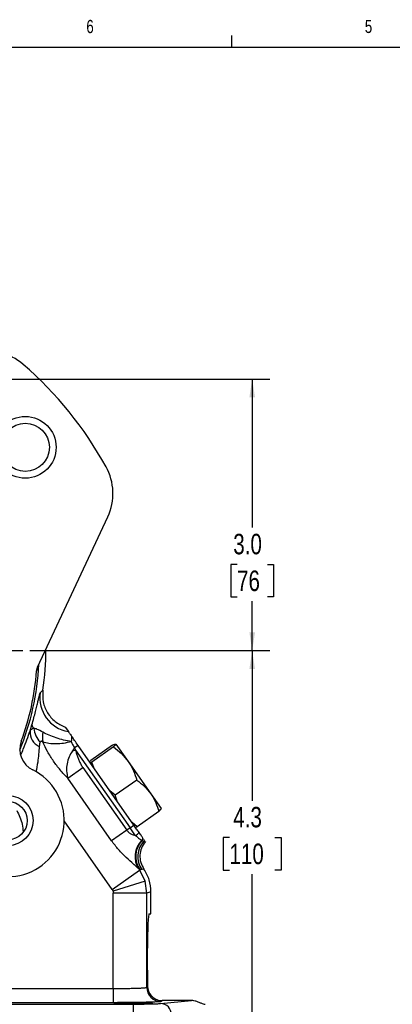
# Model space of a CAD drawing. Header units: inches. Extents: x 0.4 to 16.6, y 0.2 to 10.8.
# Tile 5 of 14: x 5 to 7.7, y 3.8 to 10.8. Entities that reach past the tile are written whole.
import ezdxf

# ---------------------------------------------------------------- set-up
doc = ezdxf.new("R2010")
doc.units = ezdxf.units.IN
doc.header["$MEASUREMENT"] = 0
doc.layers.add('BORDER', color=7, linetype='Continuous', lineweight=25)
doc.layers.add('SLD-0', color=7, linetype='Continuous', lineweight=25)
doc.styles.add('SLDTEXTSTYLE0', font='TXT', dxfattribs={"width": 0.75})
doc.dimstyles.new('SLDDIMSTYLE0', dxfattribs={"dimtxt": 0.145833, "dimasz": 0.13, "dimexe": 0, "dimexo": 0.0625, "dimgap": 0.036458, "dimtad": 0, "dimtih": 1, "dimtoh": 1, "dimdec": 1, "dimlfac": 1.55, "dimrnd": 1e-09, "dimzin": 4, "dimdsep": 46, "dimtxsty": 'SLDTEXTSTYLE0', "dimsah": 1, "dimcen": 0.09, "dimadec": 0, "dimazin": 1, "dimtfac": 1, "dimtdec": 1, "dimtofl": 0, "dimtmove": 0, "dimatfit": 3, "dimfxl": 0, "dimfrac": 2, "dimtolj": 1, "dimtzin": 12, "dimarcsym": 0})
doc.dimstyles.new('SLDDIMSTYLE1', dxfattribs={"dimtxt": 0.145833, "dimasz": 0.13, "dimexe": 0, "dimexo": 0.0625, "dimgap": 0.036458, "dimtad": 0, "dimtih": 1, "dimtoh": 1, "dimdec": 1, "dimlfac": 1.55, "dimrnd": 1e-09, "dimzin": 12, "dimdsep": 46, "dimtxsty": 'SLDTEXTSTYLE0', "dimsah": 1, "dimcen": 0.09, "dimadec": 0, "dimazin": 3, "dimtfac": 1, "dimtdec": 1, "dimtofl": 0, "dimtmove": 0, "dimatfit": 3, "dimfxl": 0, "dimfrac": 2, "dimtolj": 1, "dimtzin": 12, "dimarcsym": 0})

# ---------------------------------------------------------------- blocks, each defined once
blk = doc.blocks.new('_D')
at = {"layer": 'SLD-0'}
for p, q in [((3.7228, 8.2822), (6.8028, 8.2822)), ((6.6778, 8.2822), (6.6778, 7.225)), ((6.57, 6.9637), (6.5257, 6.9637)), ((6.5257, 6.9637), (6.5257, 6.732)), ((6.7856, 6.9637), (6.8299, 6.9637)), ((6.8299, 6.9637), (6.8299, 6.732)), ((6.5257, 6.732), (6.57, 6.732)), ((6.8299, 6.732), (6.7856, 6.732)), ((6.6778, 6.35), (6.6778, 6.7024)), ((5.0959, 6.35), (6.8028, 6.35))]:
    blk.add_line(p, q, dxfattribs=at)
for points in [[(6.6778, 8.2822), (6.6578, 8.1522), (6.6978, 8.1522)], [(6.6778, 6.35), (6.6978, 6.48), (6.6578, 6.48)]]:
    blk.add_solid(points, dxfattribs=at)
at = {"layer": 'SLD-0', "char_height": 0.14583, "attachment_point": 1, "style": 'SLDTEXTSTYLE0'}
for s, insert in [('3.0', (6.5432, 7.1813)), ('76', (6.57, 6.92))]:
    blk.add_mtext(s, dxfattribs=dict(at, insert=insert))
blk = doc.blocks.new('_D_3')
at = {"layer": 'SLD-0'}
for p, q in [((5.0959, 6.35), (6.8028, 6.35)), ((6.6778, 6.35), (6.6778, 5.2825)), ((6.5162, 5.0212), (6.4718, 5.0212)), ((6.4718, 5.0212), (6.4718, 4.7895)), ((6.8394, 5.0212), (6.8838, 5.0212)), ((6.8838, 5.0212), (6.8838, 4.7895)), ((6.4718, 4.7895), (6.5162, 4.7895)), ((6.8838, 4.7895), (6.8394, 4.7895)), ((6.6778, 3.5488), (6.6778, 4.76)), ((6.1538, 3.5488), (6.8028, 3.5488))]:
    blk.add_line(p, q, dxfattribs=at)
for points in [[(6.6778, 6.35), (6.6578, 6.22), (6.6978, 6.22)], [(6.6778, 3.5488), (6.6978, 3.6788), (6.6578, 3.6788)]]:
    blk.add_solid(points, dxfattribs=at)
at = {"layer": 'SLD-0', "char_height": 0.14583, "attachment_point": 1, "style": 'SLDTEXTSTYLE0'}
for s, insert in [('4.3', (6.5432, 5.2388)), ('110', (6.5162, 4.9775))]:
    blk.add_mtext(s, dxfattribs=dict(at, insert=insert))
blk = doc.blocks.new('SW_CENTERMARKSYMBOL_1')
at = {"layer": 'SLD-0', "color": 0}
for p, q in [((0, 0.129), (0, 1.7677)), ((-0.129, 0), (-1.7677, 0)), ((0, 0), (-0.0645, 0)), ((0, 0), (0, 0.0645)), ((0, 0), (0, -0.0645)), ((0, 0), (0.0645, 0)), ((0.129, 0), (1.7677, 0)), ((0, -0.129), (0, -1.7677))]:
    blk.add_line(p, q, dxfattribs=at)

msp = doc.modelspace()

# ---------------------------------------------------------------- linework, layer by layer
at = {"color": 7, "linetype": 'Continuous', "lineweight": 25}
for p, q in [((5.152, 6.2326), (5.6508, 7.3023)), ((5.1519, 6.2326), (5.1446, 6.2048)), ((5.1447, 6.2048), (5.152, 6.2326)), ((5.1519, 6.2326), (5.152, 6.2326)), ((5.1709, 6.0508), (5.1899, 6.0692)), ((5.1899, 6.0692), (5.1897, 6.0676)), ((5.098, 5.7787), (5.1113, 5.8222)), ((5.3483, 5.8063), (5.3705, 5.7746)), ((5.4392, 5.6764), (5.4143, 5.659)), ((5.8369, 5.1084), (5.4392, 5.6764)), ((5.6841, 5.6773), (5.5293, 5.5689)), ((5.7087, 5.6857), (5.7953, 5.562)), ((5.4143, 5.659), (5.3991, 5.6372)), ((5.3991, 5.6372), (5.4225, 5.6426)), ((5.4143, 5.659), (5.4225, 5.6426)), ((5.4225, 5.6426), (5.8098, 5.0895)), ((5.6923, 5.6655), (5.5376, 5.5571)), ((5.5207, 5.56), (5.5293, 5.5689)), ((5.5376, 5.5571), (5.5263, 5.5521)), ((5.5542, 5.5121), (5.5376, 5.5571)), ((5.7953, 5.562), (5.9562, 5.3324)), ((5.3657, 5.4434), (5.4736, 5.519)), ((5.4736, 5.519), (5.7861, 5.0728)), ((5.6781, 4.9972), (5.3657, 5.4434)), ((5.8573, 5.4299), (5.7025, 5.3215)), ((5.7025, 5.3215), (5.6656, 5.3531)), ((5.9562, 5.3324), (6.0303, 5.2264)), ((5.7179, 5.2784), (5.7025, 5.3215)), ((6.014, 5.2061), (5.8592, 5.0978)), ((5.8592, 5.0978), (5.8236, 5.1275)), ((5.7861, 5.0728), (5.6781, 4.9972)), ((5.8098, 5.0895), (5.7861, 5.0728)), ((5.8098, 5.0895), (5.8369, 5.1084)), ((5.8479, 5.0927), (5.8592, 5.0978)), ((5.8913, 4.9996), (5.8943, 4.9971)), ((5.8943, 4.9971), (5.9075, 4.9955)), ((5.9075, 4.9955), (5.9168, 4.9944)), ((5.9121, 5.001), (5.9102, 5.0037)), ((5.6821, 4.6515), (5.8774, 4.7883)), ((5.8708, 4.7978), (5.8774, 4.7883)), ((5.8779, 4.7923), (5.8708, 4.7978)), ((5.8936, 4.7934), (5.8774, 4.7883)), ((5.8774, 4.7883), (5.9156, 4.7109)), ((5.8936, 4.7934), (5.8779, 4.7923)), ((5.9079, 4.7956), (5.8936, 4.7934)), ((5.9156, 4.7109), (5.6882, 4.6392)), ((5.9287, 4.6257), (5.9156, 4.7109)), ((5.6821, 4.6515), (5.6882, 4.6392)), ((5.6882, 4.6392), (5.6902, 4.6257)), ((5.6902, 3.9466), (5.6902, 4.6257)), ((5.9287, 4.6257), (5.6902, 4.6257)), ((5.9578, 4.6348), (5.9287, 4.6257)), ((5.9287, 3.9551), (5.9287, 4.6257)), ((5.9578, 4.4778), (5.9578, 4.6348)), ((5.9438, 4.4778), (5.9578, 4.4778)), ((5.9331, 4.0778), (5.9331, 4.2326)), ((4.8299, 3.9466), (5.6902, 3.9466)), ((5.6902, 3.9466), (5.6902, 3.846)), ((5.9287, 3.9551), (5.9344, 3.9585)), ((6.0262, 3.8399), (6.2466, 3.8606)), ((6.0394, 3.8606), (6.0293, 3.8545)), ((6.2466, 3.8606), (6.0394, 3.8606)), ((4.5607, 3.836), (5.8304, 3.836)), ((5.6902, 3.846), (4.8299, 3.846)), ((5.8304, 3.836), (5.8304, 3.7554))]:
    msp.add_line(p, q, dxfattribs=at)
at = {"color": 8, "linetype": 'Continuous', "lineweight": 25}
msp.add_line((5.6821, 4.6515), (5.3409, 5.1388), dxfattribs=at)
at = {"color": 7, "linetype": 'Continuous', "lineweight": 25}
for centre, radius in [((5.0643, 7.7964), 0.2194), ((5.0643, 7.7964), 0.1713), ((4.9419, 5.1412), 0.1774), ((4.9419, 5.1412), 0.1361)]:
    msp.add_circle(centre, radius, dxfattribs=at)
for centre, radius, start, end in [((4.7913, 8.09), 0.3928, 48.98941, 103), ((3.2782, 6.35), 2.6987, 29.01059, 48.98941), ((5.2948, 7.4683), 0.3928, 335, 29.01059), ((3.2782, 6.35), 1.9323, 351.64392, 0.23434), ((3.2782, 6.35), 1.8853, 337.96899, 357.01409), ((3.2782, 6.35), 1.8721, 339.85412, 355.55102), ((5.4101, 6.0134), 0.2421, 171.10057, 260.57762), ((5.1427, 5.8242), 0.0315, 183.76208, 236.54815), ((5.2097, 5.771), 0.112, 176.02809, 245.83166), ((5.298, 5.8169), 0.1737, 186.24589, 222.69839), ((5.3826, 5.7304), 0.1963, 168.54574, 188.37795), ((5.1899, 5.6487), 0.1642, 159.85412, 243.79198), ((4.9406, 5.1422), 0.4004, 224.20802, 63.79198), ((5.7691, 5.1457), 0.1372, 305.5403, 319.4179), ((6.004, 4.8862), 0.1598, 134.83269, 213.59135), ((6.0103, 4.8848), 0.1614, 135.91389, 214.93499), ((6.0259, 4.8859), 0.1614, 137.21442, 214.93444), ((5.8323, 5.058), 0.083, 315.26155, 328.20218), ((5.8364, 5.0533), 0.0807, 315.86232, 328.39573), ((5.8483, 5.0504), 0.0807, 317.16267, 322.27615), ((6.0294, 3.9552), 0.1007, 180.05913, 269.90595), ((6.024, 3.7601), 0.0798, 359.42359, 88.44064)]:
    msp.add_arc(centre, radius, start, end, dxfattribs=at)
for centre, start_param, end_param in [((5.9438, 4.2326), 0, 1.570796), ((5.9438, 4.0778), 1.570796, 2.078998)]:
    msp.add_ellipse(centre, major_axis=(0, 0.2452), ratio=0.043661, start_param=start_param, end_param=end_param, dxfattribs=at)
msp.add_ellipse((5.8334, 3.8411), major_axis=(0.1361, 0), ratio=0.026186, dxfattribs=at)
for points, knots in [([(5.1113, 5.8222), (5.1161, 5.8388), (5.1257, 5.8722), (5.1374, 5.9171), (5.1471, 5.9566), (5.1548, 5.9896), (5.1609, 6.0156), (5.1671, 6.0417), (5.1694, 6.0472), (5.1709, 6.0508)], [0, 0, 0, 0, 0.124856, 0.250014, 0.374841, 0.500237, 0.625107, 0.750519, 1, 1, 1, 1]), ([(5.1897, 6.0676), (5.1885, 6.0398), (5.1863, 5.9844), (5.2187, 5.9064), (5.273, 5.8417), (5.3232, 5.8181), (5.3483, 5.8063)], [0, 0, 0, 0, 0.249999, 0.499993, 0.750004, 1, 1, 1, 1]), ([(5.098, 5.7787), (5.1006, 5.784), (5.1062, 5.7952), (5.1187, 5.797), (5.1254, 5.798)], [0, 0, 0, 0, 0.46858, 1, 1, 1, 1]), ([(5.1901, 5.7694), (5.1757, 5.7774), (5.1497, 5.7918), (5.1329, 5.7961), (5.1254, 5.798)], [0, 0, 0, 0, 0.551552, 1, 1, 1, 1]), ([(5.3911, 5.7038), (5.3731, 5.707), (5.3369, 5.7134), (5.2833, 5.7293), (5.2325, 5.7482), (5.2043, 5.7623), (5.1901, 5.7694)], [0, 0, 0, 0, 0.247091, 0.496105, 0.745903, 1, 1, 1, 1]), ([(5.3705, 5.7746), (5.371, 5.7738), (5.3721, 5.7722), (5.3791, 5.7623), (5.388, 5.7495), (5.3939, 5.741)], [0, 0, 0, 0, 0.244982, 0.500072, 1, 1, 1, 1]), ([(5.1704, 5.6991), (5.1688, 5.6953), (5.1652, 5.6865), (5.1643, 5.6752), (5.1638, 5.6688)], [0, 0, 0, 0, 0.434711, 1, 1, 1, 1]), ([(5.1883, 5.7018), (5.1864, 5.703), (5.1826, 5.7052), (5.1775, 5.7054), (5.1733, 5.7033), (5.1714, 5.7006), (5.1704, 5.6991)], [0, 0, 0, 0, 0.256493, 0.49953, 0.734154, 1, 1, 1, 1]), ([(5.1883, 5.7018), (5.2027, 5.6981), (5.2311, 5.6906), (5.2826, 5.688), (5.3367, 5.6917), (5.373, 5.6998), (5.3911, 5.7038)], [0, 0, 0, 0, 0.254126, 0.503975, 0.752997, 1, 1, 1, 1]), ([(5.3657, 5.4434), (5.3477, 5.4623), (5.3118, 5.5002), (5.2639, 5.564), (5.2217, 5.6317), (5.1994, 5.6785), (5.1883, 5.7018)], [0, 0, 0, 0, 0.250086, 0.500078, 0.750037, 1, 1, 1, 1]), ([(5.3939, 5.741), (5.3937, 5.7355), (5.3932, 5.7245), (5.3918, 5.7106), (5.3911, 5.7038)], [0, 0, 0, 0, 0.509118, 1, 1, 1, 1]), ([(5.3911, 5.7038), (5.3941, 5.6963), (5.4, 5.6812), (5.4095, 5.6664), (5.4143, 5.659)], [0, 0, 0, 0, 0.497616, 1, 1, 1, 1]), ([(5.4392, 5.6764), (5.4308, 5.6885), (5.414, 5.7125), (5.4006, 5.7315), (5.3939, 5.741)], [0, 0, 0, 0, 0.500695, 1, 1, 1, 1]), ([(5.6841, 5.6773), (5.6905, 5.6803), (5.7034, 5.6865), (5.7069, 5.686), (5.7087, 5.6857)], [0, 0, 0, 0, 0.495458, 1, 1, 1, 1]), ([(5.7087, 5.6857), (5.7088, 5.6856), (5.7094, 5.6844), (5.7063, 5.6793), (5.697, 5.6701), (5.6923, 5.6655)], [0, 0, 0, 0, 0.070094, 0.530786, 1, 1, 1, 1]), ([(5.3991, 5.6372), (5.3908, 5.623), (5.374, 5.5937), (5.3602, 5.545), (5.3557, 5.4936), (5.3623, 5.4604), (5.3657, 5.4434)], [0, 0, 0, 0, 0.232349, 0.477889, 0.732645, 1, 1, 1, 1]), ([(5.4225, 5.6426), (5.4245, 5.6337), (5.4286, 5.6161), (5.4366, 5.5903), (5.4468, 5.5653), (5.4589, 5.5413), (5.4687, 5.5264), (5.4736, 5.519)], [0, 0, 0, 0, 0.202458, 0.40258, 0.602849, 0.802727, 1, 1, 1, 1]), ([(5.6923, 5.6655), (5.7115, 5.6503), (5.7501, 5.6198), (5.7802, 5.5814), (5.7953, 5.562)], [0, 0, 0, 0, 0.495458, 1, 1, 1, 1]), ([(5.7953, 5.562), (5.7973, 5.5592), (5.8119, 5.538), (5.8353, 5.495), (5.8499, 5.4517), (5.8573, 5.4299)], [0, 0, 0, 0, 0.0701, 0.53079, 1, 1, 1, 1]), ([(5.8573, 5.4299), (5.8757, 5.4157), (5.913, 5.3872), (5.9417, 5.3508), (5.9562, 5.3324)], [0, 0, 0, 0, 0.495458, 1, 1, 1, 1]), ([(5.9562, 5.3324), (5.958, 5.3297), (5.9719, 5.3095), (5.9939, 5.2685), (6.0072, 5.227), (6.014, 5.2061)], [0, 0, 0, 0, 0.0700981, 0.5307886, 1, 1, 1, 1]), ([(6.014, 5.2061), (6.019, 5.2111), (6.0292, 5.2212), (6.03, 5.2246), (6.0303, 5.2264)], [0, 0, 0, 0, 0.495458, 1, 1, 1, 1]), ([(5.7861, 5.0728), (5.7903, 5.0677), (5.7987, 5.0576), (5.8205, 5.0434), (5.8375, 5.0378), (5.8489, 5.034)], [0, 0, 0, 0, 0.251108, 0.501033, 1, 1, 1, 1]), ([(5.8489, 5.034), (5.8427, 5.0428), (5.8305, 5.06), (5.8167, 5.0797), (5.8098, 5.0895)], [0, 0, 0, 0, 0.507548, 1, 1, 1, 1]), ([(5.8733, 5.0564), (5.8676, 5.0645), (5.8563, 5.0807), (5.8434, 5.0992), (5.8369, 5.1084)], [0, 0, 0, 0, 0.501873, 1, 1, 1, 1]), ([(5.9029, 5.0142), (5.9016, 5.0161), (5.8989, 5.0199), (5.8896, 5.0332), (5.8798, 5.0472), (5.8733, 5.0564)], [0, 0, 0, 0, 0.243016, 0.501495, 1, 1, 1, 1]), ([(5.8708, 4.7978), (5.8663, 4.8024), (5.8571, 4.8117), (5.8263, 4.8384), (5.7817, 4.8781), (5.7264, 4.9332), (5.6942, 4.9759), (5.6781, 4.9972)], [0, 0, 0, 0, 0.124686, 0.250316, 0.499903, 0.749837, 1, 1, 1, 1]), ([(5.8489, 5.034), (5.8563, 5.0277), (5.868, 5.0178), (5.8833, 5.0062), (5.8882, 5.0021), (5.8913, 4.9996)], [0, 0, 0, 0, 0.396858, 0.631989, 1, 1, 1, 1]), ([(5.9185, 4.992), (5.9079, 4.9768), (5.8875, 4.9478), (5.8773, 4.8954), (5.8819, 4.8424), (5.8991, 4.8114), (5.9079, 4.7956)], [0, 0, 0, 0, 0.260385, 0.49945, 0.744991, 1, 1, 1, 1]), ([(5.9578, 4.6348), (5.9556, 4.6635), (5.9512, 4.7209), (5.9223, 4.7707), (5.9079, 4.7956)], [0, 0, 0, 0, 0.5001043, 1, 1, 1, 1]), ([(5.6902, 3.9466), (5.7199, 3.9467), (5.765, 3.9469), (5.8192, 3.948), (5.8497, 3.9488), (5.871, 3.9497), (5.8853, 3.9503), (5.8983, 3.9511), (5.9113, 3.9521), (5.924, 3.9534), (5.927, 3.9545), (5.9287, 3.9551)], [0, 0, 0, 0, 0.242625, 0.369304, 0.499215, 0.559577, 0.623026, 0.689561, 0.759183, 0.86366, 1, 1, 1, 1]), ([(5.9344, 3.9585), (5.9368, 3.9441), (5.9419, 3.9141), (5.9677, 3.885), (5.9949, 3.869), (6.0189, 3.8617), (6.0329, 3.8609), (6.0394, 3.8606)], [0, 0, 0, 0, 0.2715833, 0.5627749, 0.7792499, 0.8970147, 1, 1, 1, 1]), ([(6.0293, 3.8545), (6.0273, 3.854), (6.0234, 3.8529), (6.0028, 3.8513), (5.9706, 3.8498), (5.9265, 3.8484), (5.8731, 3.8473), (5.8137, 3.8465), (5.752, 3.8461), (5.7104, 3.846), (5.6902, 3.846)], [0, 0, 0, 0, 0.117003, 0.240615, 0.369057, 0.500054, 0.631042, 0.759459, 0.883036, 1, 1, 1, 1]), ([(6.344, 3.8326), (6.336, 3.8345), (6.3238, 3.8373), (6.2967, 3.85), (6.275, 3.8572), (6.258, 3.8603), (6.2492, 3.8605), (6.2466, 3.8606)], [0, 0, 0, 0, 0.4409351, 0.6678825, 0.8380592, 0.9505585, 1, 1, 1, 1]), ([(5.8304, 3.836), (5.8519, 3.8361), (5.8958, 3.8362), (5.9553, 3.8371), (6.0028, 3.8383), (6.0185, 3.8394), (6.0262, 3.8399)], [0, 0, 0, 0, 0.243268, 0.499953, 0.756665, 1, 1, 1, 1])]:
    msp.add_open_spline(points, degree=3, knots=knots, dxfattribs=at)
at = {"color": 8, "linetype": 'Continuous', "lineweight": 25}
for points, knots in [([(5.0325, 5.6082), (5.0386, 5.6222), (5.0547, 5.6594), (5.0769, 5.7178), (5.0909, 5.7584), (5.098, 5.7787)], [0, 0, 0, 0, 0.229194, 0.613562, 1, 1, 1, 1]), ([(5.1638, 5.6688), (5.1624, 5.6507), (5.1596, 5.6145), (5.153, 5.5535), (5.1448, 5.5103), (5.1404, 5.487)], [0, 0, 0, 0, 0.316211, 0.631461, 1, 1, 1, 1]), ([(5.0038, 5.2141), (5.0192, 5.1818), (5.0424, 5.133), (5.0467, 5.0795), (5.0482, 5.0614)], [0, 0, 0, 0, 0.662094, 1, 1, 1, 1])]:
    msp.add_open_spline(points, degree=3, knots=knots, dxfattribs=at)
at = {"layer": 'BORDER'}
for p, q in [((6.5323, 10.6421), (6.5323, 10.7269)), ((0.6263, 10.6421), (16.3763, 10.6421))]:
    msp.add_line(p, q, dxfattribs=at)

# ---------------------------------------------------------------- block references
at = {"layer": 'SLD-0'}
msp.add_blockref('SW_CENTERMARKSYMBOL_1', (3.2782, 6.35), dxfattribs=at)

# ---------------------------------------------------------------- texts
at = {"color": 7, "linetype": 'Continuous', "lineweight": 0, "char_height": 0.0937, "attachment_point": 1, "style": 'SLDTEXTSTYLE0'}
for s, insert in [('6', (5.4987, 10.8367)), ('5', (7.4787, 10.8373))]:
    msp.add_mtext(s, dxfattribs=dict(at, insert=insert))
at = {"layer": 'SLD-0', "insert": (0.6985, 10.3763), "char_height": 0.270833, "attachment_point": 1, "style": 'SLDTEXTSTYLE0'}
msp.add_mtext('NOTE: FOR REFERENCE ONLY', dxfattribs=at)

# ---------------------------------------------------------------- dimensions: what is measured, and where the dimension line sits
at = {"layer": 'SLD-0'}
for p1, dimstyle, picture, middle in [((3.6728, 8.2822), 'SLDDIMSTYLE0', '_D', (6.6778, 6.9637)), ((6.1038, 3.5488), 'SLDDIMSTYLE1', '_D_3', (6.6778, 5.0212))]:
    dim = msp.add_linear_dim(base=(6.6778, 6.35), p1=p1, p2=(5.0459, 6.35), angle=90, dimstyle=dimstyle, dxfattribs=at)
    dim.commit()
    dim.dimension.update_dxf_attribs({"geometry": picture, "text_midpoint": middle, "dimtype": 160})

doc.saveas('drawing.dxf')
